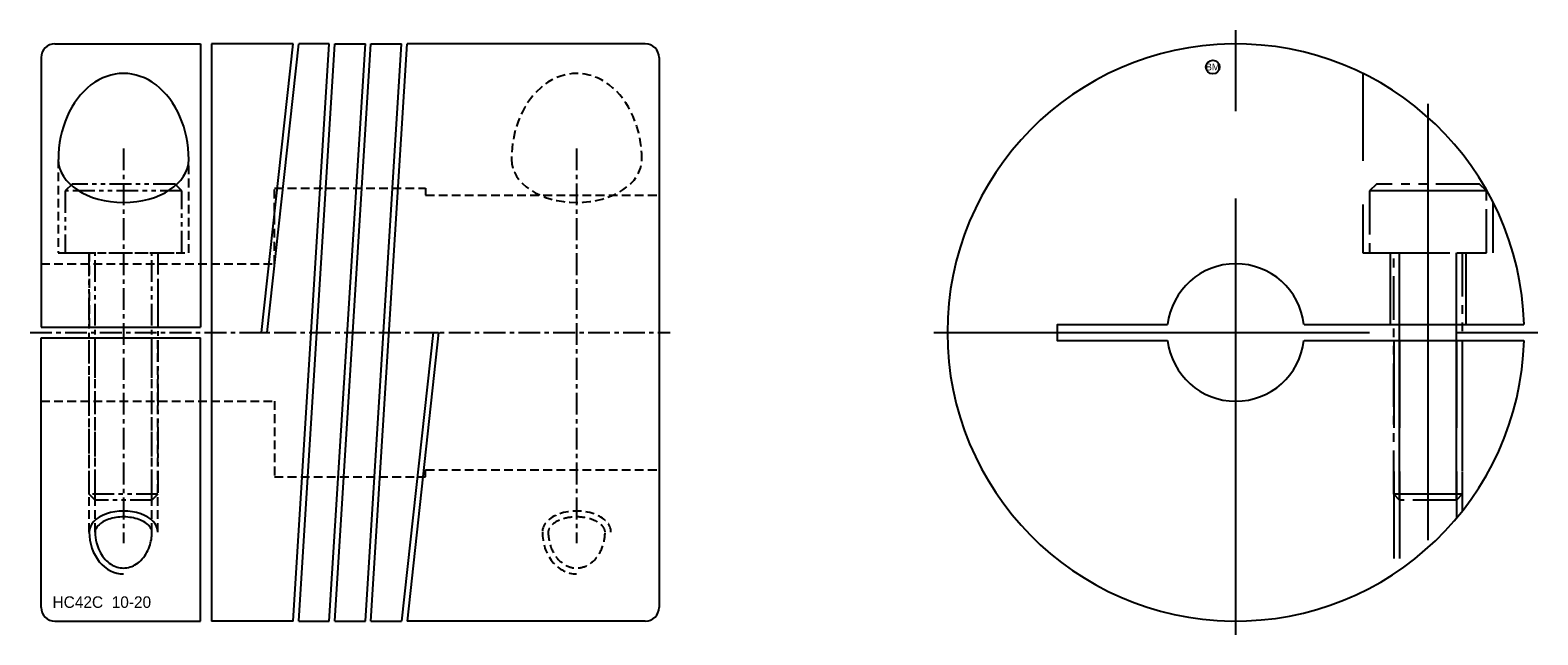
# Model space of a CAD drawing. Extents: x -17 to 93, y -22 to 22.
import ezdxf
from ezdxf.enums import TextEntityAlignment as Align

# ---------------------------------------------------------------- set-up
doc = ezdxf.new("R2010")
doc.units = 0
doc.header["$MEASUREMENT"] = 0
for name, pattern in [('CENTER', [50.8, 31.75, -6.35, 6.35, -6.35]), ('HIDDEN', [9.525, 6.35, -3.175]), ('PHANTOM', [63.5, 31.75, -6.35, 6.35, -6.35, 6.35, -6.35])]:
    doc.linetypes.add(name, pattern=pattern)
doc.layers.get('0').update_dxf_attribs({"linetype": 'CONTINUOUS'})
for name, color, linetype in [('BOM', 6, 'CONTINUOUS'), ('CENTER', 1, 'CENTER'), ('HIDDEN', 2, 'HIDDEN'), ('PHANTOM', 6, 'PHANTOM'), ('THIN', 3, 'CONTINUOUS')]:
    doc.layers.add(name, color=color, linetype=linetype)

# ---------------------------------------------------------------- blocks, each defined once
blk = doc.blocks.new('MCLBM2')
blk.add_circle((0, 0), 0.5)
blk.add_text('BM', height=0.5).set_placement((0, 0), align=Align.MIDDLE)
at = {"flags": 1}
for tag, p in [('NAME', (0, -1)), ('ENAME', (0, -2)), ('SPEC', (0, -3)), ('MATERIAL', (0, -4)), ('QTY', (0, -5)), ('WEIGHT', (0, -6)), ('PRICE', (0, -7)), ('REMARK', (0, -8)), ('USER1', (0, -9)), ('USER2', (0, -10)), ('USER3', (0, -11)), ('USER4', (0, -12)), ('USER5', (0, -13)), ('USER6', (0, -14))]:
    blk.add_attdef(tag, p, '', height=0.5, dxfattribs=at)

msp = doc.modelspace()

# ---------------------------------------------------------------- linework, layer by layer
at = {"ltscale": 0.1}
for p, q in [((-15.25, 21), (-4.65, 21)), ((-4.65, 21), (-4.65, 0.4)), ((-3.85, 21), (-3.85, -21)), ((2.1, 21), (-3.85, 21)), ((-0.2, 0), (2.1, 21)), ((0.2, 0), (2.51, 21)), ((2.1, -21), (4.73, 21)), ((2.51, -21), (5.14, 21)), ((4.73, 21), (2.51, 21)), ((4.73, -21), (7.36, 21)), ((5.14, -21), (7.77, 21)), ((5.14, 21), (7.36, 21)), ((7.36, -21), (9.99, 21)), ((7.77, -21), (10.4, 21)), ((7.77, 21), (9.99, 21)), ((27.75, 21), (10.4, 21)), ((-16.25, 20), (-16.25, 0.4)), ((28.75, 20), (28.75, -20)), ((-16.25, 0.4), (-4.65, 0.4)), ((-16.25, -20), (-16.25, -0.4)), ((-16.25, -0.4), (-4.65, -0.4)), ((-4.65, -21), (-4.65, -0.4)), ((-0.2, 0), (0.2, 0)), ((12.3, 0), (9.99, -21)), ((12.7, 0), (10.4, -21)), ((12.3, 0), (12.7, 0)), ((-15.25, -21), (-4.65, -21)), ((2.1, -21), (-3.85, -21)), ((2.51, -21), (4.73, -21)), ((5.14, -21), (7.36, -21)), ((7.77, -21), (9.99, -21)), ((27.75, -21), (10.4, -21))]:
    msp.add_line(p, q, dxfattribs=at)
for p, q in [((91.74, 0.57), (75.72, 0.57)), ((75.72, -0.58), (91.74, -0.58))]:
    msp.add_line(p, q)
msp.add_lwpolyline([(65.78, 0.57), (57.75, 0.57), (57.75, -0.58), (65.78, -0.58)])
for centre, start, end in [((-15.25, 20), 90, 180), ((27.75, 20), 0, 90), ((-15.25, -20), 180, 270), ((27.75, -20), 270, 0)]:
    msp.add_arc(centre, 1, start, end, dxfattribs=at)
for radius, start, end in [(21, 1.569, 358.431), (5, 6.6036, 173.3964), (5, 186.6036, 353.3964)]:
    msp.add_arc((70.75, 0), radius, start, end)
for major_axis, ratio, start_param, end_param in [((0, 6.26), 0.758309, 4.712389, 7.853982), ((4.75, 0), 0.659362, 3.141593, 6.283185)]:
    msp.add_ellipse((-10.25, 12.59), major_axis=major_axis, ratio=ratio, start_param=start_param, end_param=end_param, dxfattribs=at)
for points, knots in [([(-8.18, -14.52), (-8.18, -14.43), (-8.2, -14.35), (-8.3, -14.16), (-8.38, -14.06), (-8.6, -13.87), (-8.74, -13.78), (-9.2, -13.56), (-9.56, -13.47), (-10.32, -13.4), (-10.72, -13.43), (-11.42, -13.6), (-11.72, -13.74), (-12.08, -14.02), (-12.19, -14.14), (-12.3, -14.35), (-12.32, -14.43), (-12.32, -14.52)], [0, 0, 0, 0, 0.306161, 0.306161, 0.612323, 0.612323, 0.918484, 0.918484, 1.432842, 1.432842, 1.9472, 1.9472, 2.461558, 2.461558, 2.829089, 2.829089, 3.141593, 3.141593, 3.141593, 3.141593]), ([(-12.32, -14.52), (-12.32, -14.79), (-12.28, -15.05), (-12.12, -15.72), (-11.93, -16.1), (-11.44, -16.7), (-11.15, -16.91), (-10.53, -17.15), (-10.2, -17.17), (-9.57, -17.02), (-9.25, -16.85), (-8.72, -16.32), (-8.5, -15.97), (-8.24, -15.24), (-8.18, -14.88), (-8.18, -14.52)], [1.570796, 1.570796, 1.570796, 1.570796, 1.868652, 1.868652, 2.354836, 2.354836, 2.841021, 2.841021, 3.327205, 3.327205, 3.819586, 3.819586, 4.311967, 4.311967, 4.712389, 4.712389, 4.712389, 4.712389])]:
    msp.add_open_spline(points, degree=3, knots=knots, dxfattribs=at)
at = {"layer": 'CENTER'}
for p, q in [((70.75, -22), (70.75, 22)), ((84.75, 16.65), (84.75, -16.65)), ((48.75, 0), (92.75, 0))]:
    msp.add_line(p, q, dxfattribs=at)
at = {"layer": 'CENTER', "ltscale": 0.05}
for p, q in [((-10.25, 13.39), (-10.25, -15.32)), ((22.75, 13.39), (22.75, -15.32)), ((-17.05, 0), (29.55, 0))]:
    msp.add_line(p, q, dxfattribs=at)
at = {"layer": 'HIDDEN', "ltscale": 0.1}
for p, q in [((-15, 12.59), (-15, 5.8)), ((-5.5, 5.8), (-5.5, 12.59)), ((-15, 5.8), (-5.5, 5.8)), ((-12.75, 5.8), (-12.75, 0.4)), ((-7.75, 5.8), (-7.75, 0.4)), ((-12.75, -14.52), (-12.75, -0.4)), ((-12.32, -14.52), (-12.32, -0.4)), ((-8.18, -14.52), (-8.18, -0.4)), ((-7.75, -14.52), (-7.75, -0.4))]:
    msp.add_line(p, q, dxfattribs=at)
at = {"layer": 'HIDDEN'}
for p, q in [((82, 5.8), (82, 0.57)), ((87.5, 5.8), (87.5, 0.57)), ((82.25, -0.58), (82.25, -17.57)), ((82.68, -0.58), (82.68, -17.28)), ((86.82, -0.58), (86.82, -13.52)), ((87.25, -0.58), (87.25, -12.99))]:
    msp.add_line(p, q, dxfattribs=at)
msp.add_lwpolyline([(80, 18.85), (80, 5.8), (89.5, 5.8), (89.5, 9.46)], dxfattribs=at)
at = {"layer": 'HIDDEN', "ltscale": 0.1}
msp.add_lwpolyline([(-16.25, 5), (0.75, 5), (0.75, 10.5), (11.75, 10.5), (11.75, 10), (28.75, 10)], dxfattribs=at)
at = {"layer": 'HIDDEN', "ltscale": 0.1, "extrusion": (-2.99932e-32, -1.22461e-16, -1)}
msp.add_lwpolyline([(16.25, -5), (-0.75, -5), (-0.75, -10.5), (-11.75, -10.5), (-11.75, -10), (-28.75, -10)], dxfattribs=at)
at = {"layer": 'HIDDEN', "ltscale": 0.1}
for centre, major_axis, ratio, start_param, end_param in [((22.75, 12.59), (0, 6.26), 0.758309, 4.712389, 7.853982), ((22.75, 12.59), (4.75, 0), 0.659362, 3.141593, 6.283185), ((22.75, -14.52), (2.5, 0), 0.610787, 0, 3.141593), ((22.75, -14.52), (0, 3.05), 0.818616, 1.570796, 3.141593)]:
    msp.add_ellipse(centre, major_axis=major_axis, ratio=ratio, start_param=start_param, end_param=end_param, dxfattribs=at)
for points, knots in [([(24.82, -14.52), (24.82, -14.43), (24.8, -14.35), (24.7, -14.16), (24.62, -14.06), (24.4, -13.87), (24.26, -13.78), (23.8, -13.56), (23.44, -13.47), (22.68, -13.4), (22.28, -13.43), (21.58, -13.6), (21.28, -13.74), (20.92, -14.02), (20.81, -14.14), (20.7, -14.35), (20.68, -14.43), (20.68, -14.52)], [0, 0, 0, 0, 0.306161, 0.306161, 0.612323, 0.612323, 0.918484, 0.918484, 1.432842, 1.432842, 1.9472, 1.9472, 2.461558, 2.461558, 2.829089, 2.829089, 3.141593, 3.141593, 3.141593, 3.141593]), ([(20.68, -14.52), (20.68, -14.79), (20.72, -15.05), (20.88, -15.72), (21.07, -16.1), (21.56, -16.7), (21.85, -16.91), (22.47, -17.15), (22.8, -17.17), (23.43, -17.02), (23.75, -16.85), (24.28, -16.32), (24.5, -15.97), (24.76, -15.24), (24.82, -14.88), (24.82, -14.52)], [1.570796, 1.570796, 1.570796, 1.570796, 1.868652, 1.868652, 2.354836, 2.354836, 2.841021, 2.841021, 3.327205, 3.327205, 3.819586, 3.819586, 4.311967, 4.311967, 4.712389, 4.712389, 4.712389, 4.712389])]:
    msp.add_open_spline(points, degree=3, knots=knots, dxfattribs=at)
at = {"layer": 'PHANTOM', "ltscale": 0.05}
for p, q in [((-6, 10.3), (-14.5, 10.3)), ((-12.32, -12.2), (-12.32, 5.8)), ((-8.18, -12.2), (-8.18, 5.8)), ((-7.75, -11.77), (-12.75, -11.77))]:
    msp.add_line(p, q, dxfattribs=at)
at = {"layer": 'PHANTOM'}
for p, q in [((89, 10.3), (80.5, 10.3)), ((82.68, -12.2), (82.68, 5.8)), ((86.82, -12.2), (86.82, 5.8)), ((87.25, -11.77), (82.25, -11.77))]:
    msp.add_line(p, q, dxfattribs=at)
at = {"layer": 'PHANTOM', "ltscale": 0.05}
msp.add_lwpolyline([(-6, 5.8), (-6, 10.3), (-6.5, 10.8), (-14, 10.8), (-14.5, 10.3), (-14.5, 5.8)], close=True, dxfattribs=at)
at = {"layer": 'PHANTOM', "ltscale": 0.1}
msp.add_lwpolyline([(89, 5.8), (89, 10.3), (88.5, 10.8), (81, 10.8), (80.5, 10.3), (80.5, 5.8)], close=True, dxfattribs=at)
at = {"layer": 'PHANTOM', "ltscale": 0.05}
msp.add_lwpolyline([(-7.75, 5.8), (-7.75, -11.77), (-8.18, -12.2), (-12.32, -12.2), (-12.75, -11.77), (-12.75, 5.8)], dxfattribs=at)
at = {"layer": 'PHANTOM', "ltscale": 0.1}
msp.add_lwpolyline([(87.25, 5.8), (87.25, -11.77), (86.82, -12.2), (82.68, -12.2), (82.25, -11.77), (82.25, 5.8)], dxfattribs=at)
at = {"layer": 'THIN', "ltscale": 0.1}
for major_axis, ratio, start_param in [((2.5, 0), 0.610787, 0), ((0, 3.05), 0.818616, 1.570796)]:
    msp.add_ellipse((-10.25, -14.52), major_axis=major_axis, ratio=ratio, start_param=start_param, end_param=3.141593, dxfattribs=at)

# ---------------------------------------------------------------- block references
at = {"layer": 'BOM'}
msp.add_blockref('MCLBM2', (69.07, 19.32), dxfattribs=at)

# ---------------------------------------------------------------- texts
msp.add_text('HC42C  10-20', height=0.84).set_placement((-15.42, -20.04))

doc.saveas('drawing.dxf')
